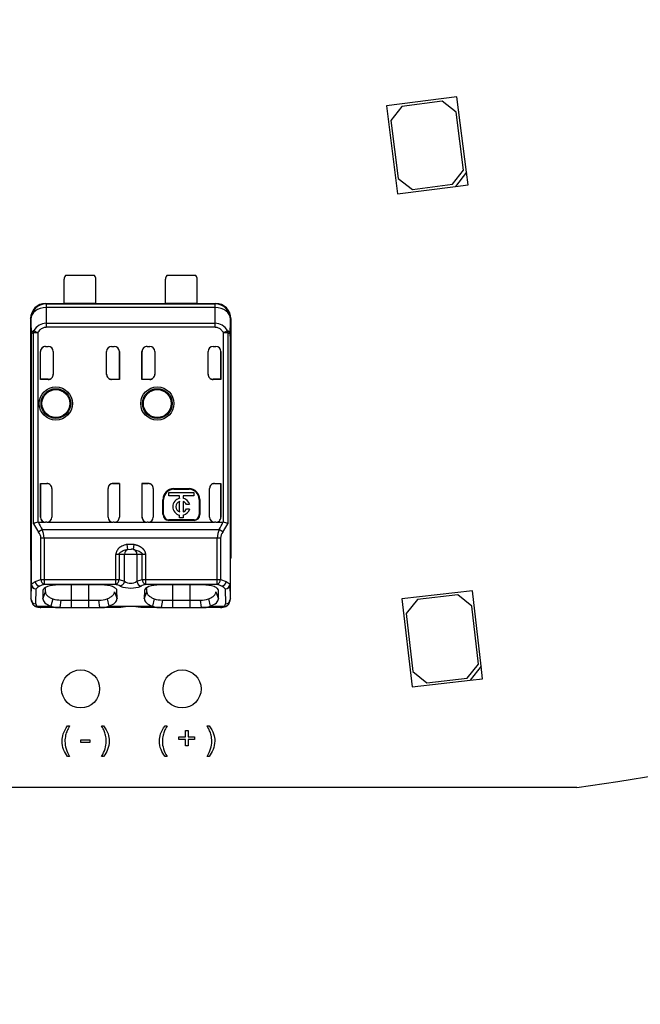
# Model space of a CAD drawing. Header units: millimetres. Extents: x 16 to 406, y 13 to 285.
# Tile 4 of 11: x 138 to 150, y 105 to 124. Entities that reach past the tile are written whole.
import ezdxf
from ezdxf.enums import TextEntityAlignment as Align

# ---------------------------------------------------------------- set-up
doc = ezdxf.new("R2010")
doc.units = ezdxf.units.MM
for name, color, linetype in [('4010-411-12610_S', 7, 'Continuous'), ('Default', 7, 'Continuous'), ('LED_2835', 7, 'Continuous'), ('PCB_RDLED_315_EM', 7, 'Continuous')]:
    doc.layers.add(name, color=color, linetype=linetype)
doc.styles.add('SEACAD_Arial', font='arial.ttf')
doc.dimstyles.new('ISO', dxfattribs={"dimtxt": 3.5, "dimasz": 3.5, "dimexe": 1.75, "dimexo": 0, "dimgap": 0.875, "dimtad": 1, "dimlfac": 2, "dimtxsty": 'SEACAD_Arial', "dimblk1": '_SE_FILLED', "dimblk2": '_SE_FILLED', "dimsah": 1, "dimcen": 1.75, "dimadec": 0, "dimazin": 0, "dimtfac": 0.5, "dimtdec": 3, "dimtmove": 0, "dimatfit": 3, "dimfxl": 1, "dimarcsym": 0})

# ---------------------------------------------------------------- blocks, each defined once
blk = doc.blocks.new('SE1')
at = {"layer": '4010-411-12610_S', "color": 7, "linetype": 'Continuous'}
for p, q in [((139.159, 119.061), (138.584, 119.061)), ((141.159, 119.061), (140.584, 119.061)), ((138.559, 118.509), (138.559, 118.986)), ((139.184, 118.509), (139.184, 118.986)), ((140.559, 118.509), (140.559, 118.986)), ((141.184, 118.509), (141.184, 118.986)), ((138.197, 118.511), (138.559, 118.511)), ((138.197, 118.511), (138.197, 118.503)), ((138.204, 118.503), (138.197, 118.503)), ((138.205, 118.502), (138.204, 118.503)), ((138.205, 118.502), (138.205, 118.432)), ((138.205, 118.502), (141.538, 118.502)), ((139.184, 118.509), (138.559, 118.509)), ((139.184, 118.511), (140.559, 118.511)), ((141.184, 118.509), (140.559, 118.509)), ((141.184, 118.511), (141.547, 118.511)), ((141.539, 118.503), (141.538, 118.502)), ((141.538, 118.432), (141.538, 118.502)), ((141.539, 118.503), (141.547, 118.503)), ((141.547, 118.511), (141.547, 118.503)), ((138.205, 118.432), (138.208, 118.121)), ((141.538, 118.432), (138.205, 118.432)), ((141.535, 118.121), (141.538, 118.432)), ((137.897, 118.211), (137.897, 113.486)), ((137.905, 118.202), (137.897, 118.211)), ((137.905, 118.202), (137.908, 117.867)), ((138.208, 118.121), (138.208, 118.044)), ((138.208, 118.121), (141.535, 118.121)), ((141.535, 118.044), (141.535, 118.121)), ((141.835, 117.867), (141.838, 118.202)), ((141.847, 118.211), (141.838, 118.202)), ((141.847, 118.211), (141.847, 113.486)), ((137.954, 114.162), (137.954, 117.931)), ((138.044, 117.931), (137.954, 117.931)), ((137.961, 117.973), (137.966, 117.971)), ((137.966, 117.971), (138.044, 117.931)), ((138.044, 117.931), (138.044, 114.193)), ((141.535, 118.044), (138.208, 118.044)), ((141.782, 117.973), (141.7, 117.931)), ((141.789, 117.931), (141.7, 117.931)), ((141.7, 114.193), (141.7, 117.931)), ((141.789, 117.931), (141.789, 114.164)), ((137.908, 112.972), (137.908, 117.867)), ((137.911, 117.867), (137.908, 117.867)), ((137.911, 117.867), (137.911, 112.972)), ((141.835, 117.867), (141.832, 117.867)), ((141.832, 117.867), (141.832, 112.972)), ((141.835, 117.867), (141.835, 112.972)), ((138.094, 117.011), (138.094, 117.561)), ((138.095, 117.561), (138.094, 117.561)), ((138.095, 117.014), (138.095, 117.561)), ((138.194, 117.661), (138.247, 117.661)), ((138.347, 117.561), (138.347, 117.111)), ((139.397, 117.111), (139.397, 117.561)), ((139.497, 117.661), (139.549, 117.661)), ((139.649, 117.561), (139.649, 117.011)), ((139.649, 117.014), (139.649, 117.561)), ((139.649, 117.561), (139.649, 117.561)), ((140.094, 117.011), (140.094, 117.561)), ((140.095, 117.561), (140.094, 117.561)), ((140.095, 117.014), (140.095, 117.561)), ((140.194, 117.661), (140.247, 117.661)), ((140.347, 117.561), (140.347, 117.111)), ((141.397, 117.111), (141.397, 117.561)), ((141.497, 117.661), (141.549, 117.661)), ((141.649, 117.561), (141.649, 117.011)), ((141.649, 117.014), (141.649, 117.561)), ((141.649, 117.561), (141.649, 117.561)), ((138.095, 117.014), (138.094, 117.011)), ((138.247, 117.011), (138.094, 117.011)), ((138.247, 117.014), (138.095, 117.014)), ((138.247, 117.011), (138.247, 117.014)), ((139.497, 117.014), (139.649, 117.014)), ((139.497, 117.014), (139.497, 117.011)), ((139.649, 117.011), (139.497, 117.011)), ((139.649, 117.014), (139.649, 117.011)), ((140.095, 117.014), (140.094, 117.011)), ((140.247, 117.011), (140.094, 117.011)), ((140.095, 117.014), (140.247, 117.014)), ((140.247, 117.011), (140.247, 117.014)), ((141.649, 117.014), (141.497, 117.014)), ((141.497, 117.014), (141.497, 117.011)), ((141.649, 117.011), (141.497, 117.011)), ((141.649, 117.014), (141.649, 117.011)), ((138.094, 114.961), (138.094, 114.294)), ((138.094, 114.961), (138.217, 114.961)), ((138.095, 114.957), (138.094, 114.961)), ((138.095, 114.957), (138.22, 114.957)), ((138.095, 114.294), (138.095, 114.957)), ((138.22, 114.957), (138.217, 114.961)), ((138.317, 114.86), (138.317, 114.294)), ((139.427, 114.294), (139.427, 114.86)), ((139.523, 114.957), (139.527, 114.961)), ((139.649, 114.957), (139.523, 114.957)), ((139.527, 114.961), (139.649, 114.961)), ((139.649, 114.961), (139.649, 114.294)), ((139.649, 114.957), (139.649, 114.961)), ((139.649, 114.957), (139.649, 114.294)), ((140.094, 114.961), (140.094, 114.294)), ((140.094, 114.961), (140.217, 114.961)), ((140.095, 114.957), (140.094, 114.961)), ((140.22, 114.957), (140.095, 114.957)), ((140.095, 114.294), (140.095, 114.957)), ((140.22, 114.957), (140.217, 114.961)), ((140.317, 114.86), (140.317, 114.294)), ((140.624, 114.718), (140.624, 114.784)), ((140.624, 114.784), (141.118, 114.784)), ((140.722, 114.857), (141.022, 114.857)), ((140.722, 114.857), (140.722, 114.844)), ((140.722, 114.844), (141.022, 114.844)), ((141.022, 114.844), (141.022, 114.857)), ((141.118, 114.784), (141.118, 114.718)), ((141.427, 114.294), (141.427, 114.86)), ((141.523, 114.957), (141.527, 114.961)), ((141.523, 114.957), (141.649, 114.957)), ((141.527, 114.961), (141.649, 114.961)), ((141.649, 114.961), (141.649, 114.294)), ((141.649, 114.957), (141.649, 114.961)), ((141.649, 114.294), (141.649, 114.957)), ((140.508, 114.344), (140.508, 114.644)), ((140.522, 114.644), (140.508, 114.644)), ((140.522, 114.344), (140.522, 114.644)), ((140.837, 114.718), (140.624, 114.718)), ((140.837, 114.667), (140.837, 114.718)), ((140.837, 114.398), (140.837, 114.605)), ((141.118, 114.718), (140.904, 114.718)), ((140.904, 114.718), (140.904, 114.667)), ((140.904, 114.605), (140.904, 114.398)), ((141.235, 114.644), (141.222, 114.644)), ((141.222, 114.644), (141.222, 114.344)), ((141.235, 114.644), (141.235, 114.344)), ((141.034, 114.543), (140.971, 114.543)), ((140.971, 114.46), (141.034, 114.46)), ((138.094, 114.294), (138.095, 114.294)), ((139.649, 114.294), (139.649, 114.294)), ((140.094, 114.294), (140.095, 114.294)), ((140.508, 114.344), (140.522, 114.344)), ((141.122, 114.244), (140.622, 114.244)), ((140.622, 114.244), (140.622, 114.231)), ((141.122, 114.231), (140.622, 114.231)), ((140.837, 114.284), (140.837, 114.336)), ((140.904, 114.284), (140.837, 114.284)), ((140.904, 114.336), (140.904, 114.284)), ((141.122, 114.231), (141.122, 114.244)), ((141.222, 114.344), (141.235, 114.344)), ((141.649, 114.294), (141.649, 114.294)), ((137.954, 114.162), (138.054, 113.996)), ((138.053, 114.194), (138.194, 114.194)), ((138.125, 114.052), (141.618, 114.052)), ((138.217, 114.194), (138.194, 114.194)), ((138.217, 114.194), (139.527, 114.194)), ((139.549, 114.194), (139.527, 114.194)), ((139.549, 114.194), (140.194, 114.194)), ((140.217, 114.194), (140.194, 114.194)), ((140.217, 114.194), (141.527, 114.194)), ((141.549, 114.194), (141.527, 114.194)), ((141.549, 114.194), (141.691, 114.194)), ((141.69, 113.996), (141.789, 114.164)), ((141.7, 114.193), (141.691, 114.194)), ((138.101, 113.063), (138.101, 113.882)), ((138.164, 113.882), (138.101, 113.882)), ((141.579, 113.882), (138.164, 113.882)), ((138.164, 113.882), (138.164, 113.063)), ((141.642, 113.882), (141.579, 113.882)), ((141.579, 113.063), (141.579, 113.882)), ((141.642, 113.882), (141.642, 113.063)), ((139.943, 113.757), (139.801, 113.757)), ((139.816, 113.659), (139.801, 113.757)), ((139.816, 113.659), (139.878, 113.661)), ((139.878, 113.661), (139.886, 113.661)), ((139.928, 113.659), (139.943, 113.757)), ((139.928, 113.659), (140.039, 113.625)), ((137.897, 113.486), (137.901, 113.486)), ((137.901, 113.482), (137.901, 113.486)), ((137.901, 113.486), (137.901, 112.682)), ((139.579, 113.063), (139.579, 113.561)), ((139.642, 113.561), (139.579, 113.561)), ((139.748, 113.561), (139.642, 113.561)), ((139.642, 113.561), (139.642, 113.063)), ((139.748, 113.029), (139.748, 113.561)), ((139.995, 113.561), (139.748, 113.561)), ((139.995, 113.561), (139.995, 113.029)), ((140.101, 113.561), (139.995, 113.561)), ((140.164, 113.561), (140.101, 113.561)), ((140.101, 113.063), (140.101, 113.561)), ((140.164, 113.561), (140.164, 113.063)), ((141.842, 113.486), (141.842, 113.482)), ((141.842, 112.682), (141.842, 113.486)), ((141.842, 113.486), (141.847, 113.486)), ((137.988, 113.026), (138.101, 113.063)), ((138.101, 113.063), (138.164, 113.063)), ((138.164, 113.063), (139.579, 113.063)), ((138.164, 113.063), (138.164, 112.969)), ((139.579, 112.969), (139.579, 113.063)), ((139.579, 113.063), (139.642, 113.063)), ((139.642, 113.063), (139.748, 113.029)), ((139.995, 113.029), (140.101, 113.063)), ((140.101, 113.063), (140.164, 113.063)), ((140.164, 113.063), (141.579, 113.063)), ((140.164, 113.063), (140.164, 112.969)), ((141.579, 113.063), (141.642, 113.063)), ((141.579, 112.969), (141.579, 113.063)), ((141.642, 113.063), (141.755, 113.026)), ((137.908, 112.972), (137.901, 112.682)), ((137.908, 112.972), (137.911, 112.972)), ((137.911, 112.972), (137.988, 113.026)), ((138.001, 112.588), (138.008, 112.878)), ((138.142, 112.847), (138.14, 112.683)), ((139.579, 112.969), (138.164, 112.969)), ((138.19, 112.824), (138.191, 112.885)), ((139.296, 112.958), (138.446, 112.958)), ((138.697, 112.958), (138.697, 112.66)), ((139.047, 112.66), (139.047, 112.958)), ((139.603, 112.683), (139.602, 112.847)), ((140.142, 112.847), (140.14, 112.683)), ((141.579, 112.969), (140.164, 112.969)), ((140.19, 112.824), (140.191, 112.885)), ((141.296, 112.958), (140.446, 112.958)), ((140.697, 112.958), (140.697, 112.66)), ((141.047, 112.66), (141.047, 112.958)), ((141.603, 112.683), (141.602, 112.847)), ((141.735, 112.878), (141.742, 112.588)), ((141.755, 113.026), (141.832, 112.972)), ((141.832, 112.972), (141.835, 112.972)), ((141.842, 112.682), (141.835, 112.972)), ((137.927, 112.635), (137.901, 112.682)), ((138.14, 112.683), (138.19, 112.824)), ((138.335, 112.681), (138.299, 112.541)), ((138.496, 112.66), (138.476, 112.511)), ((138.496, 112.66), (138.697, 112.66)), ((138.697, 112.66), (138.697, 112.511)), ((138.697, 112.66), (139.047, 112.66)), ((139.047, 112.66), (139.247, 112.66)), ((139.047, 112.511), (139.047, 112.66)), ((139.267, 112.511), (139.247, 112.66)), ((139.406, 112.681), (139.442, 112.54)), ((139.553, 112.824), (139.603, 112.683)), ((140.14, 112.683), (140.19, 112.824)), ((140.335, 112.681), (140.299, 112.541)), ((140.496, 112.66), (140.476, 112.511)), ((140.496, 112.66), (140.697, 112.66)), ((140.697, 112.66), (141.047, 112.66)), ((140.697, 112.66), (140.697, 112.511)), ((141.047, 112.511), (141.047, 112.66)), ((141.047, 112.66), (141.247, 112.66)), ((141.267, 112.511), (141.247, 112.66)), ((141.406, 112.681), (141.442, 112.541)), ((141.553, 112.824), (141.603, 112.683)), ((141.842, 112.682), (141.816, 112.635)), ((137.927, 112.635), (137.926, 112.624)), ((138.022, 112.541), (138.3, 112.541)), ((138.476, 112.511), (138.1, 112.511)), ((138.476, 112.511), (138.697, 112.511)), ((138.697, 112.511), (139.047, 112.511)), ((139.047, 112.511), (139.267, 112.511)), ((139.661, 112.511), (139.267, 112.511)), ((139.443, 112.541), (140.3, 112.541)), ((139.675, 112.511), (139.661, 112.511)), ((140.082, 112.51), (140.069, 112.511)), ((140.476, 112.511), (140.082, 112.511)), ((140.476, 112.511), (140.697, 112.511)), ((140.697, 112.511), (141.047, 112.511)), ((141.047, 112.511), (141.267, 112.511)), ((141.644, 112.511), (141.267, 112.511)), ((141.443, 112.541), (141.722, 112.541))]:
    blk.add_line(p, q, dxfattribs=at)
for centre, radius in [((138.397, 116.536), 0.328), ((138.397, 116.536), 0.293), ((138.397, 116.536), 0.276), ((138.397, 116.536), 0.275), ((140.397, 116.536), 0.328), ((140.397, 116.536), 0.293), ((140.397, 116.536), 0.276), ((140.397, 116.536), 0.275)]:
    blk.add_circle(centre, radius, dxfattribs=at)
for centre, radius, start, end in [((138.684, 118.986), 0.125, 143.1301, 180), ((139.059, 118.986), 0.125, 0, 36.8699), ((140.684, 118.986), 0.125, 143.1301, 180), ((141.059, 118.986), 0.125, 0, 36.8699), ((138.205, 118.202), 0.3, 90.0044, 179.9972), ((141.538, 118.202), 0.3, 0.004, 89.9956), ((138.214, 117.83), 0.291, 91.2569, 150.5251), ((141.529, 117.83), 0.291, 29.4844, 88.8126), ((138.062, 117.934), 0.108, 158.8079, 181.9904), ((141.683, 117.935), 0.107, 357.689, 21.1832), ((138.247, 117.561), 0.1, 0, 90), ((139.497, 117.561), 0.1, 90, 180), ((140.247, 117.561), 0.1, 0, 90), ((141.497, 117.561), 0.1, 90, 180), ((140.722, 114.644), 0.213, 90, 180), ((140.722, 114.644), 0.2, 90, 180), ((141.022, 114.644), 0.213, 0, 90), ((141.022, 114.644), 0.2, 0, 90), ((140.871, 114.501), 0.169, 101.3273, 258.6727), ((140.871, 114.501), 0.108, 107.7847, 252.2153), ((140.871, 114.501), 0.169, 14.2042, 78.6727), ((140.871, 114.501), 0.108, 22.432, 72.2153), ((140.871, 114.501), 0.108, 287.7847, 337.568), ((140.871, 114.501), 0.169, 281.3273, 345.7958), ((140.622, 114.344), 0.113, 180, 270), ((140.622, 114.344), 0.1, 180, 270), ((141.122, 114.344), 0.113, 270, 360), ((141.122, 114.344), 0.1, 270, 0), ((138.067, 113.981), 0.214, 96.3279, 121.9726), ((138.702, 114.437), 0.693, 200.5133, 213.6746), ((137.749, 113.877), 0.415, 0.6971, 24.9695), ((141.99, 113.878), 0.411, 154.9096, 179.4245), ((141.041, 114.437), 0.693, 326.3247, 339.4849), ((141.541, 113.881), 0.188, 37.5468, 65.6336), ((141.667, 113.939), 0.256, 61.4654, 82.6325), ((137.919, 113.873), 0.183, 3.0093, 42.3193), ((141.823, 113.874), 0.181, 137.489, 177.1839), ((139.893, 113.327), 0.334, 84.1343, 91.3005), ((138.225, 113.077), 0.125, 186.8293, 240.7266), ((139.518, 113.077), 0.125, 299.2767, 353.1684), ((140.225, 113.077), 0.125, 186.8284, 240.7273), ((141.518, 113.077), 0.125, 299.2716, 353.1726), ((138.014, 112.982), 0.103, 185.0488, 266.9914), ((138.102, 113.043), 0.115, 188.6128, 254.6201), ((138.148, 112.776), 0.173, 116.1713, 143.8588), ((138.291, 112.519), 0.467, 105.762, 117.932), ((139.448, 112.506), 0.481, 63.0574, 74.1819), ((139.872, 113.456), 0.561, 248.5184, 291.4817), ((139.872, 113.203), 0.213, 234.702, 305.2981), ((140.109, 113.046), 0.116, 188.5939, 253.7237), ((141.452, 112.519), 0.467, 62.0828, 74.2359), ((141.641, 113.043), 0.116, 285.4661, 351.313), ((141.595, 112.776), 0.173, 36.1301, 63.8376), ((141.729, 112.982), 0.103, 273.1146, 354.8365), ((137.999, 112.685), 0.0975, 182.0087, 271.5161), ((138.49, 113.224), 0.564, 254.1985, 270.6687), ((139.263, 113.151), 0.491, 268.1004, 287.046), ((140.49, 113.224), 0.564, 254.1984, 270.6678), ((141.263, 113.151), 0.491, 268.1011, 287.0483), ((141.744, 112.685), 0.0975, 268.4846, 357.9947), ((138.01, 112.623), 0.0836, 179.2963, 278.1629), ((138.068, 112.691), 0.173, 235.1976, 270.9259), ((138.451, 112.891), 0.381, 246.7079, 273.8541), ((139.292, 112.894), 0.384, 266.2579, 293.1838), ((139.872, 111.539), 0.992, 78.5509, 101.4751), ((140.451, 112.891), 0.382, 246.7298, 273.8484), ((141.292, 112.894), 0.384, 266.2754, 293.2153), ((141.667, 112.703), 0.187, 270.1952, 305.2866)]:
    blk.add_arc(centre, radius, start, end, dxfattribs=at)
for centre, major_axis, ratio, start_param, end_param in [((138.197, 118.211), (0.212, -0.212), 0.999924, 2.356207, 3.926956), ((141.547, 118.211), (-0.212, -0.212), 0.999924, 2.35623, 3.926978), ((138.205, 118.202), (0.3, 0.003), 0.766027, 1.562157, 3.128038), ((141.538, 118.202), (0.3, -0.003), 0.766027, 0.013567, 1.579437), ((138.194, 117.561), (0.1, 0), 0.999994, 1.570796, 3.141593), ((138.195, 117.561), (0.1, 0), 0.999994, 1.57081, 3.141593), ((139.549, 117.561), (-0.1, 0), 0.999994, 3.141593, 4.712389), ((139.549, 117.561), (-0.1, 0), 0.999994, 3.141593, 4.712389), ((140.194, 117.561), (0.1, 0), 0.999994, 1.570796, 3.141593), ((140.195, 117.561), (0.1, 0), 0.999994, 1.570796, 3.141593), ((141.549, 117.561), (-0.1, 0), 0.999994, 3.141593, 4.712389), ((141.549, 117.561), (-0.1, 0), 0.999994, 3.141593, 4.712375), ((138.247, 117.114), (0, 0.1), 0.999848, 3.141592, 4.712389), ((139.497, 117.114), (0, 0.1), 0.999848, 1.570796, 3.141593), ((140.247, 117.114), (0, 0.1), 0.999848, 3.141592, 4.712389), ((141.497, 117.114), (0, 0.1), 0.999848, 1.570796, 3.141601), ((138.247, 117.111), (0, 0.1), 0.999848, 3.141592, 4.712389), ((139.497, 117.111), (0, 0.1), 0.999848, 1.570796, 3.141593), ((140.247, 117.111), (0, 0.1), 0.999848, 3.141592, 4.712389), ((141.497, 117.111), (0, 0.1), 0.999848, 1.570796, 3.141601), ((138.217, 114.861), (0.0707, -0.0707), 0.999695, 0.785246, 2.356347), ((138.22, 114.857), (0.0707, -0.0707), 0.999695, 1.570796, 2.356347), ((139.527, 114.861), (-0.0707, -0.0707), 0.999695, 3.926838, 5.497939), ((139.523, 114.857), (-0.0707, -0.0707), 0.999695, 3.926838, 4.712389), ((140.217, 114.861), (0.0707, -0.0707), 0.999695, 0.785246, 2.356347), ((140.22, 114.857), (0.0707, -0.0707), 0.999695, 1.570796, 2.356347), ((141.527, 114.861), (-0.0707, -0.0707), 0.999695, 3.926839, 5.497939), ((141.523, 114.857), (-0.0707, -0.0707), 0.999695, 3.932239, 4.712389), ((138.194, 114.294), (0.1, 0), 0.999994, 3.141593, 4.712389), ((138.195, 114.294), (0.1, 0), 0.999994, 3.141593, 4.712389), ((138.217, 114.294), (0.1, 0), 0.999848, 4.712389, 6.283185), ((139.527, 114.294), (-0.1, 0), 0.999848, 0, 1.570796), ((139.549, 114.294), (-0.1, 0), 0.999994, 1.570796, 3.141593), ((139.549, 114.294), (-0.1, 0), 0.999994, 1.570796, 3.141593), ((140.194, 114.294), (0.1, 0), 0.999994, 3.141593, 4.712389), ((140.195, 114.294), (0.1, 0), 0.999994, 3.141593, 4.712389), ((140.217, 114.294), (0.1, 0), 0.999848, 4.712389, 6.283185), ((141.527, 114.294), (-0.1, 0), 0.999848, 0, 1.570796), ((141.549, 114.294), (-0.1, 0), 0.999994, 1.570796, 3.141593), ((141.549, 114.294), (-0.1, 0), 0.999994, 1.570796, 3.141593), ((139.831, 113.561), (0, -0.1), 0.821429, 3.324107, 4.712389), ((139.913, 113.561), (0, 0.1), 0.821429, 4.712389, 6.100671), ((138.197, 113.486), (0.3, 0), 0.999962, 3.141593, 3.453003), ((138.008, 112.972), (0.1, -0.0024), 0.939661, 3.166998, 4.734915), ((140.47, 112.847), (-0.469, 0), 0.34202, -0.859272, -0.576897), ((141.735, 112.972), (0.1, 0.0024), 0.939661, 4.689874, 6.257729), ((138.452, 112.586), (0.45, 0), 0.34204, 3.132956, 3.443098), ((138.1, 112.611), (0, -0.1), 0.754543, 6.081998, 6.283069), ((141.644, 112.611), (0, 0.1), 0.754543, 3.141545, 3.42208), ((141.291, 112.587), (-0.451, 0), 0.342128, 2.840825, 3.150345), ((141.722, 112.635), (-0.074, 0.0672), 0.8975, 2.254597, 3.122934), ((141.722, 112.635), (-0.074, 0.0672), 0.8975, 3.122934, 3.932999)]:
    blk.add_ellipse(centre, major_axis=major_axis, ratio=ratio, start_param=start_param, end_param=end_param, dxfattribs=at)
for points, degree, knots in [([(137.961, 117.973), (137.958, 117.972), (137.949, 117.967), (137.938, 117.958), (137.928, 117.948), (137.921, 117.938), (137.916, 117.925), (137.912, 117.909), (137.909, 117.889), (137.909, 117.875), (137.908, 117.867)], 3, [0, 0, 0, 0, 0.103499, 0.29232, 0.407301, 0.532909, 0.64319, 0.751757, 0.866674, 1, 1, 1, 1]), ([(137.911, 117.867), (137.911, 117.871), (137.912, 117.884), (137.914, 117.897), (137.917, 117.906), (137.92, 117.913), (137.927, 117.922), (137.939, 117.928), (137.95, 117.93), (137.954, 117.931)], 3, [0, 0, 0, 0, 0.082466, 0.249738, 0.305201, 0.359595, 0.470754, 0.837658, 1, 1, 1, 1]), ([(141.782, 117.973), (141.789, 117.97), (141.801, 117.963), (141.814, 117.949), (141.825, 117.934), (141.833, 117.907), (141.834, 117.881), (141.835, 117.867)], 3, [0, 0, 0, 0, 0.22116, 0.406893, 0.558337, 0.7658, 1, 1, 1, 1]), ([(141.789, 117.931), (141.792, 117.93), (141.804, 117.928), (141.816, 117.923), (141.824, 117.913), (141.826, 117.906), (141.829, 117.898), (141.831, 117.888), (141.832, 117.875), (141.832, 117.869), (141.832, 117.867)], 3, [0, 0, 0, 0, 0.139359, 0.528699, 0.63957, 0.693828, 0.749169, 0.871848, 0.954914, 1, 1, 1, 1]), ([(139.801, 113.757), (139.79, 113.755), (139.761, 113.749), (139.708, 113.73), (139.646, 113.692), (139.603, 113.642), (139.587, 113.602), (139.581, 113.578), (139.58, 113.566), (139.579, 113.561)], 3, [0, 0, 0, 0, 0.100643, 0.277927, 0.536152, 0.773195, 0.8851, 0.944575, 1, 1, 1, 1]), ([(139.642, 113.561), (139.643, 113.564), (139.644, 113.571), (139.65, 113.585), (139.664, 113.6), (139.684, 113.614), (139.722, 113.635), (139.766, 113.651), (139.803, 113.657), (139.816, 113.659)], 3, [0, 0, 0, 0, 0.043186, 0.098981, 0.205363, 0.325965, 0.45185, 0.820133, 1, 1, 1, 1]), ([(139.943, 113.757), (140.037, 113.739), (140.098, 113.686), (140.158, 113.634), (140.164, 113.561)], 2, [0, 0, 0, 0.5, 0.5, 1, 1, 1]), ([(140.039, 113.625), (140.055, 113.617), (140.069, 113.608), (140.093, 113.586), (140.101, 113.574), (140.101, 113.561)], 3, [0, 0, 0, 0, 0.5, 0.5, 1, 1, 1, 1]), ([(138.446, 112.958), (138.368, 112.958), (138.288, 112.946), (138.175, 112.905), (138.143, 112.875), (138.141, 112.847)], 3, [0, 0, 0, 0, 0.5, 0.5, 1, 1, 1, 1]), ([(139.602, 112.847), (139.602, 112.86), (139.595, 112.874), (139.567, 112.901), (139.545, 112.913), (139.487, 112.935), (139.451, 112.944), (139.376, 112.955), (139.335, 112.958), (139.296, 112.958)], 3, [0, 0, 0, 0, 0.25, 0.25, 0.5, 0.5, 0.75, 0.75, 1, 1, 1, 1]), ([(140.446, 112.958), (140.368, 112.958), (140.288, 112.946), (140.175, 112.905), (140.143, 112.875), (140.141, 112.847)], 3, [0, 0, 0, 0, 0.5, 0.5, 1, 1, 1, 1]), ([(141.602, 112.847), (141.602, 112.86), (141.595, 112.874), (141.567, 112.901), (141.545, 112.913), (141.487, 112.935), (141.451, 112.944), (141.376, 112.955), (141.335, 112.958), (141.296, 112.958)], 3, [0, 0, 0, 0, 0.25, 0.25, 0.5, 0.5, 0.75, 0.75, 1, 1, 1, 1]), ([(138.19, 112.824), (138.191, 112.817), (138.191, 112.804), (138.199, 112.784), (138.211, 112.766), (138.233, 112.742), (138.27, 112.713), (138.314, 112.692), (138.336, 112.681)], 3, [0, 0, 0, 0, 0.129424, 0.256929, 0.382523, 0.506216, 0.751084, 1, 1, 1, 1]), ([(139.407, 112.681), (139.418, 112.686), (139.44, 112.697), (139.47, 112.714), (139.498, 112.733), (139.521, 112.753), (139.539, 112.775), (139.551, 112.799), (139.552, 112.816), (139.553, 112.824)], 3, [0, 0, 0, 0, 0.119189, 0.246257, 0.381214, 0.524065, 0.674813, 0.833458, 1, 1, 1, 1]), ([(140.19, 112.824), (140.191, 112.817), (140.191, 112.804), (140.199, 112.784), (140.211, 112.766), (140.233, 112.742), (140.27, 112.713), (140.314, 112.692), (140.336, 112.681)], 3, [0, 0, 0, 0, 0.129424, 0.256929, 0.382523, 0.506216, 0.751084, 1, 1, 1, 1]), ([(141.407, 112.681), (141.418, 112.686), (141.44, 112.697), (141.47, 112.714), (141.498, 112.733), (141.521, 112.753), (141.539, 112.775), (141.551, 112.799), (141.552, 112.816), (141.553, 112.824)], 3, [0, 0, 0, 0, 0.119175, 0.246235, 0.381187, 0.524038, 0.67479, 0.833445, 1, 1, 1, 1]), ([(141.722, 112.541), (141.718, 112.536), (141.71, 112.527), (141.693, 112.518), (141.672, 112.512), (141.653, 112.511), (141.644, 112.511)], 3, [0, 0, 0, 0, 0.227998, 0.471255, 0.728745, 1, 1, 1, 1])]:
    blk.add_open_spline(points, degree=degree, knots=knots, dxfattribs=at)
for points in [[(138.044, 117.931), (138.058, 117.956), (138.089, 117.998), (138.144, 118.034), (138.186, 118.044), (138.208, 118.044)], [(141.535, 118.044), (141.558, 118.043), (141.601, 118.034), (141.655, 117.996), (141.686, 117.955), (141.7, 117.931)], [(138.141, 112.683), (138.141, 112.627), (138.198, 112.578), (138.3, 112.541)], [(139.443, 112.541), (139.546, 112.579), (139.603, 112.627), (139.602, 112.683)], [(140.141, 112.683), (140.141, 112.627), (140.198, 112.578), (140.3, 112.541)], [(141.443, 112.541), (141.546, 112.579), (141.603, 112.627), (141.602, 112.683)], [(138.1, 112.511), (138.064, 112.511), (138.038, 112.519), (138.022, 112.541)]]:
    blk.add_open_spline(points, degree=3, dxfattribs=at)
for points, weights in [([(138.054, 113.996), (138.071, 114.019), (138.096, 114.039), (138.125, 114.052)], [1.03238197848, 0.973672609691, 0.994794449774, 1.09574749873]), ([(139.748, 113.029), (139.74, 112.981), (139.708, 112.944), (139.666, 112.935)], [1.12803189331, 0.957317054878, 0.957322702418, 1.12804883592])]:
    blk.add_rational_spline(points, weights, degree=3, dxfattribs=at)
at = {"layer": 'LED_2835', "color": 7, "linetype": 'Continuous'}
for p, q in [((146.303, 122.585), (144.914, 122.41)), ((146.491, 121.097), (146.303, 122.585)), ((144.914, 122.41), (145.134, 120.674)), ((145.218, 122.398), (145.002, 122.118)), ((146.012, 122.498), (145.218, 122.398)), ((146.291, 122.281), (146.012, 122.498)), ((146.435, 121.14), (146.291, 122.281)), ((145.002, 122.118), (145.146, 120.977)), ((146.219, 120.861), (146.435, 121.14)), ((146.491, 121.097), (146.275, 120.818)), ((146.523, 120.849), (146.491, 121.097)), ((145.134, 120.674), (146.275, 120.818)), ((145.146, 120.977), (145.425, 120.761)), ((145.425, 120.761), (146.219, 120.861)), ((146.275, 120.818), (146.523, 120.849)), ((146.611, 112.844), (145.22, 112.686)), ((146.781, 111.354), (146.611, 112.844)), ((145.22, 112.686), (145.418, 110.947)), ((145.524, 112.67), (145.304, 112.393)), ((146.319, 112.76), (145.524, 112.67)), ((146.595, 112.54), (146.319, 112.76)), ((146.726, 111.398), (146.595, 112.54)), ((145.304, 112.393), (145.434, 111.251)), ((146.506, 111.121), (146.726, 111.398)), ((146.781, 111.354), (146.561, 111.077)), ((146.809, 111.105), (146.781, 111.354)), ((145.434, 111.251), (145.711, 111.03)), ((145.711, 111.03), (146.506, 111.121)), ((146.561, 111.077), (146.809, 111.105)), ((145.418, 110.947), (146.561, 111.077))]:
    blk.add_line(p, q, dxfattribs=at)
at = {"layer": 'PCB_RDLED_315_EM', "color": 7, "linetype": 'Continuous'}
for p, q in [((138.629, 110.176), (138.669, 110.176)), ((139.298, 110.176), (139.338, 110.176)), ((140.549, 110.176), (140.589, 110.176)), ((141.378, 110.176), (141.418, 110.176)), ((140.824, 109.908), (140.824, 109.96)), ((140.824, 109.96), (140.95, 109.96)), ((140.95, 109.96), (140.95, 110.086)), ((140.95, 110.086), (141.003, 110.086)), ((141.003, 110.086), (141.003, 109.96)), ((141.003, 109.96), (141.129, 109.96)), ((141.129, 109.96), (141.129, 109.908)), ((138.89, 109.848), (138.89, 109.905)), ((138.89, 109.905), (139.064, 109.905)), ((139.064, 109.848), (138.89, 109.848)), ((139.064, 109.905), (139.064, 109.848)), ((140.95, 109.908), (140.824, 109.908)), ((140.95, 109.782), (140.95, 109.908)), ((141.003, 109.782), (140.95, 109.782)), ((141.129, 109.908), (141.003, 109.908)), ((141.003, 109.908), (141.003, 109.782)), ((138.669, 109.576), (138.629, 109.576)), ((139.338, 109.576), (139.298, 109.576)), ((140.589, 109.576), (140.549, 109.576)), ((141.418, 109.576), (141.378, 109.576)), ((148.668, 108.961), (126.275, 108.961))]:
    blk.add_line(p, q, dxfattribs=at)
for centre in [(138.885, 110.907), (140.885, 110.907)]:
    blk.add_circle(centre, 0.375, dxfattribs=at)
blk.add_arc((137.472, 186.911), 78.75, 278.17383, 351.82617, dxfattribs=at)
for points, knots in [([(138.629, 109.576), (138.598, 109.615), (138.572, 109.66), (138.529, 109.765), (138.519, 109.82), (138.519, 109.925), (138.526, 109.973), (138.542, 110.018), (138.561, 110.071), (138.59, 110.124), (138.629, 110.176)], [0, 0, 0, 0, 0.251432, 0.251432, 0.502863, 0.502863, 0.723036, 0.723036, 0.723036, 1, 1, 1, 1]), ([(138.669, 110.176), (138.644, 110.132), (138.627, 110.101), (138.619, 110.083), (138.607, 110.054), (138.597, 110.024), (138.59, 109.993), (138.581, 109.954), (138.576, 109.915), (138.576, 109.775), (138.607, 109.675), (138.669, 109.576)], [0, 0, 0, 0, 0.165112, 0.165112, 0.165112, 0.314124, 0.314124, 0.314124, 0.507307, 0.507307, 1, 1, 1, 1]), ([(139.298, 109.576), (139.36, 109.675), (139.39, 109.775), (139.39, 109.915), (139.386, 109.953), (139.377, 109.992), (139.37, 110.023), (139.361, 110.053), (139.348, 110.082), (139.34, 110.101), (139.323, 110.132), (139.298, 110.176)], [0, 0, 0, 0, 0.492697, 0.492697, 0.684384, 0.684384, 0.684384, 0.833404, 0.833404, 0.833404, 1, 1, 1, 1]), ([(139.338, 110.176), (139.377, 110.124), (139.406, 110.071), (139.425, 110.018), (139.441, 109.973), (139.449, 109.925), (139.449, 109.82), (139.438, 109.765), (139.416, 109.713), (139.395, 109.661), (139.369, 109.615), (139.338, 109.576)], [0, 0, 0, 0, 0.276789, 0.276789, 0.276789, 0.5008, 0.5008, 0.756615, 0.756615, 0.756615, 1, 1, 1, 1]), ([(140.549, 109.576), (140.518, 109.615), (140.492, 109.66), (140.449, 109.765), (140.438, 109.82), (140.438, 109.925), (140.446, 109.973), (140.462, 110.018), (140.481, 110.071), (140.51, 110.124), (140.549, 110.176)], [0, 0, 0, 0, 0.251432, 0.251432, 0.502863, 0.502863, 0.723036, 0.723036, 0.723036, 1, 1, 1, 1]), ([(140.589, 110.176), (140.564, 110.132), (140.547, 110.101), (140.539, 110.083), (140.527, 110.054), (140.517, 110.024), (140.51, 109.993), (140.501, 109.954), (140.496, 109.915), (140.496, 109.775), (140.527, 109.675), (140.589, 109.576)], [0, 0, 0, 0, 0.165112, 0.165112, 0.165112, 0.314124, 0.314124, 0.314124, 0.507307, 0.507307, 1, 1, 1, 1]), ([(141.378, 109.576), (141.44, 109.675), (141.471, 109.775), (141.471, 109.915), (141.466, 109.953), (141.457, 109.992), (141.45, 110.023), (141.44, 110.053), (141.428, 110.082), (141.42, 110.101), (141.403, 110.132), (141.378, 110.176)], [0, 0, 0, 0, 0.492789, 0.492789, 0.684512, 0.684512, 0.684512, 0.833378, 0.833378, 0.833378, 1, 1, 1, 1]), ([(141.418, 110.176), (141.457, 110.124), (141.486, 110.071), (141.505, 110.018), (141.521, 109.973), (141.529, 109.925), (141.529, 109.82), (141.518, 109.765), (141.497, 109.713), (141.475, 109.66), (141.449, 109.615), (141.418, 109.576)], [0, 0, 0, 0, 0.276859, 0.276859, 0.276859, 0.500765, 0.500765, 0.75646, 0.75646, 0.75646, 1, 1, 1, 1])]:
    blk.add_open_spline(points, degree=3, knots=knots, dxfattribs=at)
blk = doc.blocks.new('DMBLK2')
at = {"layer": 'Default', "linetype": 'Continuous'}
for points in [[(86.722, 83.779), (86.722, 84.946), (83.222, 84.362)], [(188.222, 83.779), (191.722, 84.362), (188.222, 84.946)]]:
    blk.add_hatch(color=7, dxfattribs=at).paths.add_polyline_path(points)
at = {"layer": 'Default', "color": 7, "linetype": 'Continuous'}
for p, q in [((83.222, 140.161), (83.222, 82.612)), ((191.722, 140.161), (191.722, 82.612)), ((83.222, 84.362), (191.722, 84.362))]:
    blk.add_line(p, q, dxfattribs=at)
at = {"layer": 'Default', "color": 7, "linetype": 'Continuous', "style": 'SEACAD_Arial'}
for s, p in [('±0,3', (137.7, 88.737)), ('217', (127.733, 88.737))]:
    blk.add_text(s, height=3.5, dxfattribs=at).set_placement(p, align=Align.TOP_LEFT)
blk = doc.blocks.new('_SE_FILLED')
at = {"color": 0}
blk.add_line((0, 0), (-1, 0), dxfattribs=at)
blk.add_solid([(0, 0), (-1, -0.1665), (-1, 0.1665), (0, 0)], dxfattribs=at)

msp = doc.modelspace()

# ---------------------------------------------------------------- block references
at = {"layer": 'Default'}
msp.add_blockref('SE1', (0, 0), dxfattribs=at)

# ---------------------------------------------------------------- dimensions: what is measured, and where the dimension line sits
at = {"layer": 'Default', "color": 7, "linetype": 'Continuous'}
dim = msp.add_linear_dim(base=(83.2216, 84.3622), p1=(83.2216, 140.1605), p2=(191.7216, 140.1605), angle=0, text='\\A1;<> ±0,3', dimstyle='ISO', dxfattribs=at)
dim.commit()
dim.dimension.update_dxf_attribs({"geometry": 'DMBLK2', "text_midpoint": (137.4716, 84.3622), "dimtype": 161})

doc.saveas('drawing.dxf')
